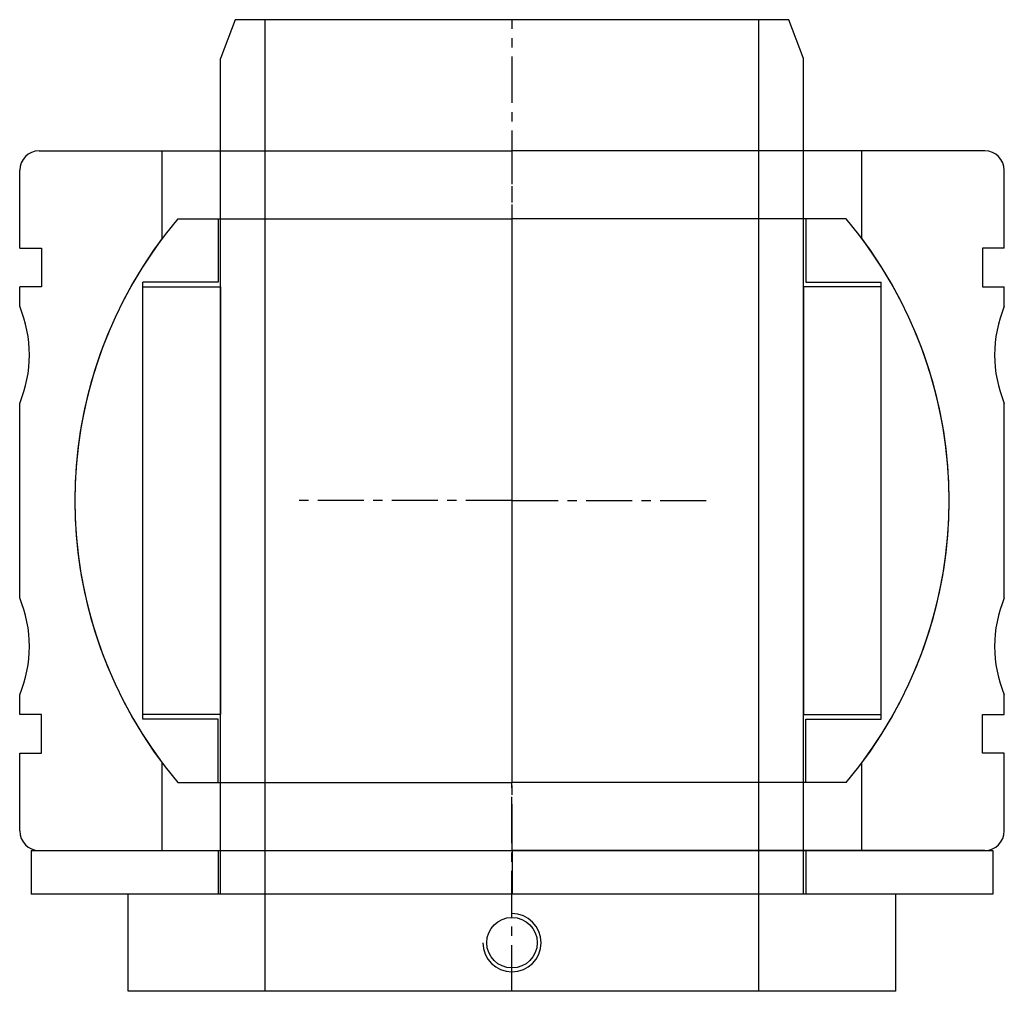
# Model space of a CAD drawing. Extents: x -51 to 51, y 49 to 150.
import ezdxf

# ---------------------------------------------------------------- set-up
doc = ezdxf.new("R2010")
doc.units = 0
doc.header["$LTSCALE"] = 0.15
doc.linetypes.add('CENTER', pattern=[50.8, 31.75, -6.35, 6.35, -6.35])
doc.layers.get('0').update_dxf_attribs({"linetype": 'CONTINUOUS'})
doc.layers.add('CENTER', color=9, linetype='CENTER')

# ---------------------------------------------------------------- blocks, each defined once
blk = doc.blocks.new('7T2-0-D')
for p, q in [((-34.41, 29), (0, 29)), ((-30.25, 29), (-30.25, 22.5)), ((34.41, 29), (0, 29)), ((30.25, 29), (30.25, 22.5)), ((-30.25, 22.5), (-38, 22.5)), ((-38, -22.5), (-38, 22.5)), ((30.25, 22.5), (38, 22.5)), ((38, -22.5), (38, 22.5)), ((-38, 22), (-30, 22)), ((-30, 22), (-30, -22)), ((30, 22), (30, -22)), ((38, 22), (30, 22)), ((-30, -22), (-38, -22)), ((30, -22), (38, -22)), ((-30.25, -22.5), (-38, -22.5)), ((-30.25, -29), (-30.25, -22.5)), ((30.25, -22.5), (38, -22.5)), ((30.25, -29), (30.25, -22.5)), ((-34.41, -29), (0, -29)), ((34.41, -29), (0, -29))]:
    blk.add_line(p, q)
for start, end in [(139.876, 220.124), (319.876, 40.124)]:
    blk.add_arc((0, 0), 45, start, end)
at = {"layer": 'CENTER'}
for p, q in [((0, -29), (0, 29)), ((0, 0), (-22.4, 0)), ((0, 0), (20.4, 0))]:
    blk.add_line(p, q, dxfattribs=at)
blk = doc.blocks.new('WA060099')
for p, q in [((-49.5, 0), (-49.5, 4.5)), ((-49.5, 4.5), (49.5, 4.5)), ((-30.25, 0), (-30.25, 4.5)), ((30.25, 0), (30.25, 4.5)), ((49.5, 0), (49.5, 4.5)), ((49.5, 0), (-49.5, 0))]:
    blk.add_line(p, q)
at = {"layer": 'CENTER'}
blk.add_line((0, 0), (0, 4.5), dxfattribs=at)
blk = doc.blocks.new('7T2-0-S')
for p, q in [((-39.5, 50.5), (-39.5, 40.5)), ((-39.5, 50.5), (39.5, 50.5)), ((-25.4, 50.5), (-25.4, -49.5)), ((25.4, 50.5), (25.4, -49.5)), ((39.5, 50.5), (39.5, 40.5)), ((-39.5, 40.5), (-30, 40.5)), ((-30, 40.5), (-30, -45.5)), ((30, 40.5), (30, -45.5)), ((30, 40.5), (39.5, 40.5)), ((-30, -45.5), (-28.5, -49.5)), ((28.5, -49.5), (30, -45.5)), ((-28.5, -49.5), (28.5, -49.5))]:
    blk.add_line(p, q)
blk.add_circle((0, 45.5), 2.6)
blk.add_arc((0, 45.5), 3, 0, 270)
at = {"layer": 'CENTER'}
blk.add_line((0, 50.5), (0, -49.5), dxfattribs=at)
blk = doc.blocks.new('7T2-0-A')
for p, q in [((-48.68, 36), (-36, 36)), ((-36, 36), (0, 36)), ((-36, 27), (-36, 36)), ((36, 36), (0, 36)), ((48.68, 36), (36, 36)), ((36, 27), (36, 36)), ((-50.68, 26), (-50.68, 34)), ((50.68, 26), (50.68, 34)), ((-50.68, 26), (-48.43, 26)), ((-48.43, 26), (-48.43, 22)), ((50.68, 26), (48.43, 26)), ((48.43, 26), (48.43, 22)), ((-48.43, 22), (-50.68, 22)), ((-50.68, 20), (-50.68, 22)), ((48.43, 22), (50.68, 22)), ((50.68, 20), (50.68, 22)), ((-50.68, -10), (-50.68, 10)), ((50.68, -10), (50.68, 10)), ((-50.68, -22), (-50.68, -20)), ((50.68, -22), (50.68, -20)), ((-48.43, -22), (-50.68, -22)), ((-48.43, -26), (-48.43, -22)), ((48.43, -26), (48.43, -22)), ((48.43, -22), (50.68, -22)), ((-50.68, -34), (-50.68, -26)), ((-50.68, -26), (-48.43, -26)), ((50.68, -26), (48.43, -26)), ((50.68, -34), (50.68, -26)), ((-36, -36), (-36, -27)), ((36, -36), (36, -27)), ((-48.68, -36), (-36, -36)), ((-36, -36), (0, -36)), ((36, -36), (0, -36)), ((48.68, -36), (36, -36))]:
    blk.add_line(p, q)
for centre, radius, start, end in [((-48.68, 34), 2, 90, 180), ((48.68, 34), 2, 0, 90), ((0, 0), 45, 143.1301, 216.8699), ((0, 0), 45, 323.1301, 36.8699), ((-62.68, 15), 13, 337.3801, 22.6199), ((62.68, 15), 13, 157.3801, 202.6199), ((-62.68, -15), 13, 337.3801, 22.6199), ((62.68, -15), 13, 157.3801, 202.6199), ((-48.68, -34), 2, 180, 270), ((48.68, -34), 2, 270, 0)]:
    blk.add_arc(centre, radius, start, end)
at = {"layer": 'CENTER'}
blk.add_line((0, -36), (0, 36), dxfattribs=at)

msp = doc.modelspace()

# ---------------------------------------------------------------- block references
at = {"rotation": 180}
for name, p in [('7T2-0-S', (0, 100)), ('WA060099', (0, 64))]:
    msp.add_blockref(name, p, dxfattribs=at)
for name in ['7T2-0-A', '7T2-0-D']:
    msp.add_blockref(name, (0, 100))

doc.saveas('drawing.dxf')
